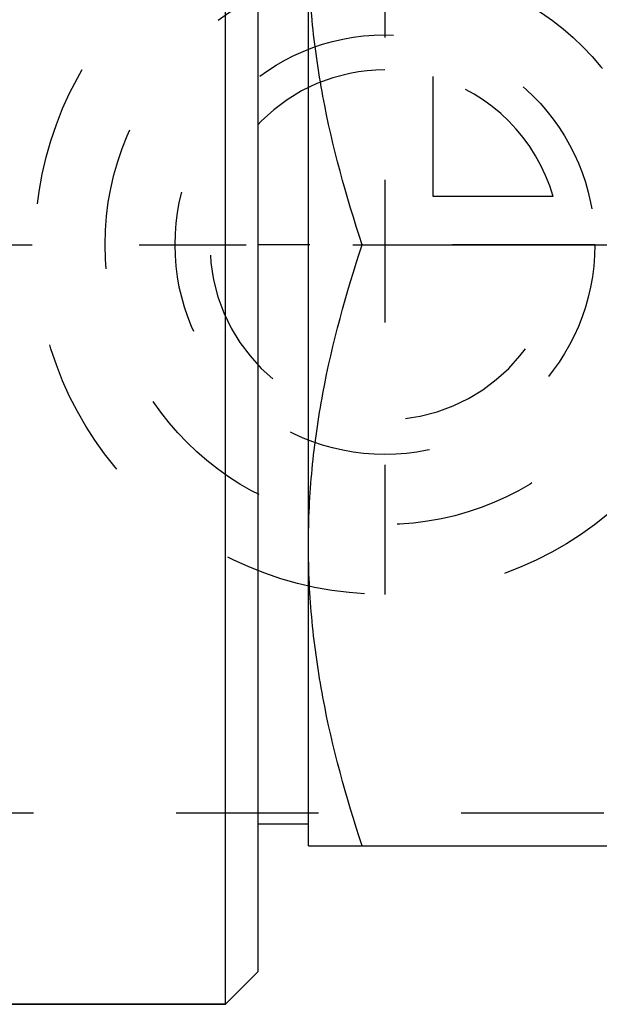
# Model space of a CAD drawing. Header units: millimetres. Extents: x 427 to 574, y 465 to 535.
# Tile 3 of 15: x 529 to 555, y 465 to 510. Entities that reach past the tile are written whole.
import ezdxf

# ---------------------------------------------------------------- set-up
doc = ezdxf.new("R2010")
doc.units = ezdxf.units.MM
doc.header["$LTSCALE"] = 65.185185
doc.linetypes.add('CENTER', pattern=[0.6, 0.375, -0.075, 0.075, -0.075])
doc.linetypes.add('HIDDEN', pattern=[0.2, 0.1, -0.1])
for name, color, linetype in [('ACHSEN_S', 7, 'CONTINUOUS'), ('FASEN', 7, 'CONTINUOUS'), ('KOERPER', 7, 'CONTINUOUS'), ('KONST.EL_MIT_GEO', 7, 'CONTINUOUS'), ('KURVEN', 7, 'CONTINUOUS')]:
    doc.layers.add(name, color=color, linetype=linetype)

msp = doc.modelspace()

# ---------------------------------------------------------------- linework, layer by layer
at = {"layer": 'ACHSEN_S', "color": 2, "linetype": 'CENTER'}
msp.add_line((426.6, 500), (573.783, 500), dxfattribs=at)
at = {"layer": 'FASEN', "color": 7, "linetype": 'Continuous'}
for p, q in [((538.1, 465.25), (538.1, 534.75)), ((539.6, 466.75), (539.6, 533.25)), ((539.6, 466.75), (538.1, 465.25)), ((525.6, 465.25), (538.1, 465.25))]:
    msp.add_line(p, q, dxfattribs=at)
at = {"layer": 'KOERPER', "color": 7, "linetype": 'Continuous'}
msp.add_line((538.1, 465.25), (525.6, 465.25), dxfattribs=at)
at = {"layer": 'KONST.EL_MIT_GEO', "color": 7, "linetype": 'Continuous'}
for p, q in [((541.9, 472.5), (541.9, 527.5)), ((544.356, 500), (565.944, 500)), ((539.6, 473.5), (541.9, 473.5)), ((541.9, 472.5), (568.4, 472.5))]:
    msp.add_line(p, q, dxfattribs=at)
at = {"layer": 'KONST.EL_MIT_GEO', "color": 8, "linetype": 'HIDDEN'}
for p, q in [((539.6, 473.5), (539.6, 526.5)), ((555.4, 474), (501.4, 474))]:
    msp.add_line(p, q, dxfattribs=at)
at = {"layer": 'KONST.EL_MIT_GEO', "color": 7, "linetype": 'Continuous'}
for points, knots in [([(544.356, 500), (543.615, 502.224), (542.683, 505.624), (542.015, 510.255), (541.9, 512.587), (541.9, 513.75)], [0, 0, 0, 0, 0.501603, 0.751076, 1, 1, 1, 1]), ([(541.9, 486.25), (541.9, 487.413), (542.015, 489.745), (542.683, 494.376), (543.615, 497.776), (544.356, 500)], [0, 0, 0, 0, 0.248924, 0.498397, 1, 1, 1, 1]), ([(544.356, 472.5), (543.615, 474.724), (542.683, 478.124), (542.015, 482.755), (541.9, 485.087), (541.9, 486.25)], [0, 0, 0, 0, 0.501603, 0.751076, 1, 1, 1, 1])]:
    msp.add_open_spline(points, degree=3, knots=knots, dxfattribs=at)
at = {"layer": 'KURVEN', "color": 8, "linetype": 'HIDDEN'}
for p, q in [((545.4, 516), (545.4, 484)), ((547.6, 502.2), (547.6, 507.692)), ((553.092, 502.2), (547.6, 502.2)), ((555, 500), (539.599, 500))]:
    msp.add_line(p, q, dxfattribs=at)
for radius in [16, 12.8, 9.6]:
    msp.add_circle((545.4, 500), radius, dxfattribs=at)
for start, end in [(90, 360), (15.962, 74.038)]:
    msp.add_arc((545.4, 500), 8, start, end, dxfattribs=at)

doc.saveas('drawing.dxf')
